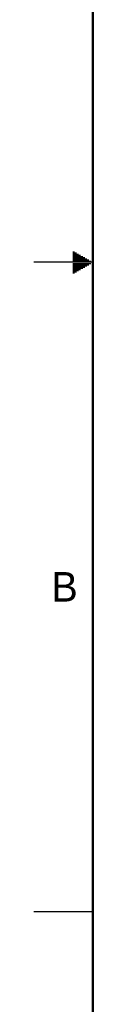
# Model space of a CAD drawing. Header units: inches. Extents: x 0 to 34, y 0 to 22.
# Tile 2 of 64: x 0 to 0.5, y 4.7 to 13.1. Entities that reach past the tile are written whole.
import ezdxf

# ---------------------------------------------------------------- set-up
doc = ezdxf.new("R2010")
doc.units = ezdxf.units.IN
doc.header["$LTSCALE"] = 1.87
doc.header["$MEASUREMENT"] = 0
doc.layers.get('0').update_dxf_attribs({"linetype": 'CONTINUOUS'})
doc.styles.get("Standard").update_dxf_attribs({"font": 'txt', "width": 0.8})

msp = doc.modelspace()

# ---------------------------------------------------------------- linework, layer by layer
at = {"color": 2, "linetype": 'CONTINUOUS'}
for p, q in [((0.3303, 11.09), (0.3441, 11.09)), ((0.3303, 11.08), (0.3614, 11.08)), ((0.3303, 11.07), (0.3788, 11.07)), ((0.3303, 11.06), (0.3961, 11.06)), ((0.3303, 11.05), (0.4134, 11.05)), ((0.3303, 11.04), (0.4307, 11.04)), ((0.3303, 11.03), (0.448, 11.03)), ((0.3303, 11.02), (0.4654, 11.02)), ((0.5, 11), (0, 11)), ((0.3303, 11.01), (0.4827, 11.01)), ((0.3303, 10.99), (0.4827, 10.99)), ((0.3303, 10.98), (0.4654, 10.98)), ((0.3303, 10.97), (0.448, 10.97)), ((0.3303, 10.96), (0.4307, 10.96)), ((0.3303, 10.95), (0.4134, 10.95)), ((0.3303, 10.94), (0.3961, 10.94)), ((0.3303, 10.93), (0.3788, 10.93)), ((0.3303, 10.92), (0.3614, 10.92)), ((0.3303, 10.91), (0.3441, 10.91)), ((0, 5.5), (0.5, 5.5))]:
    msp.add_line(p, q, dxfattribs=at)
at = {"color": 7, "linetype": 'CONTINUOUS', "const_width": 0.02}
msp.add_lwpolyline([(0.5, 21.5), (0.5, 0.5)], dxfattribs=at)

# ---------------------------------------------------------------- texts
at = {"color": 2, "linetype": 'CONTINUOUS'}
msp.add_text('B', height=0.25, dxfattribs=at).set_placement((0.1484, 8.1257))

doc.saveas('drawing.dxf')
